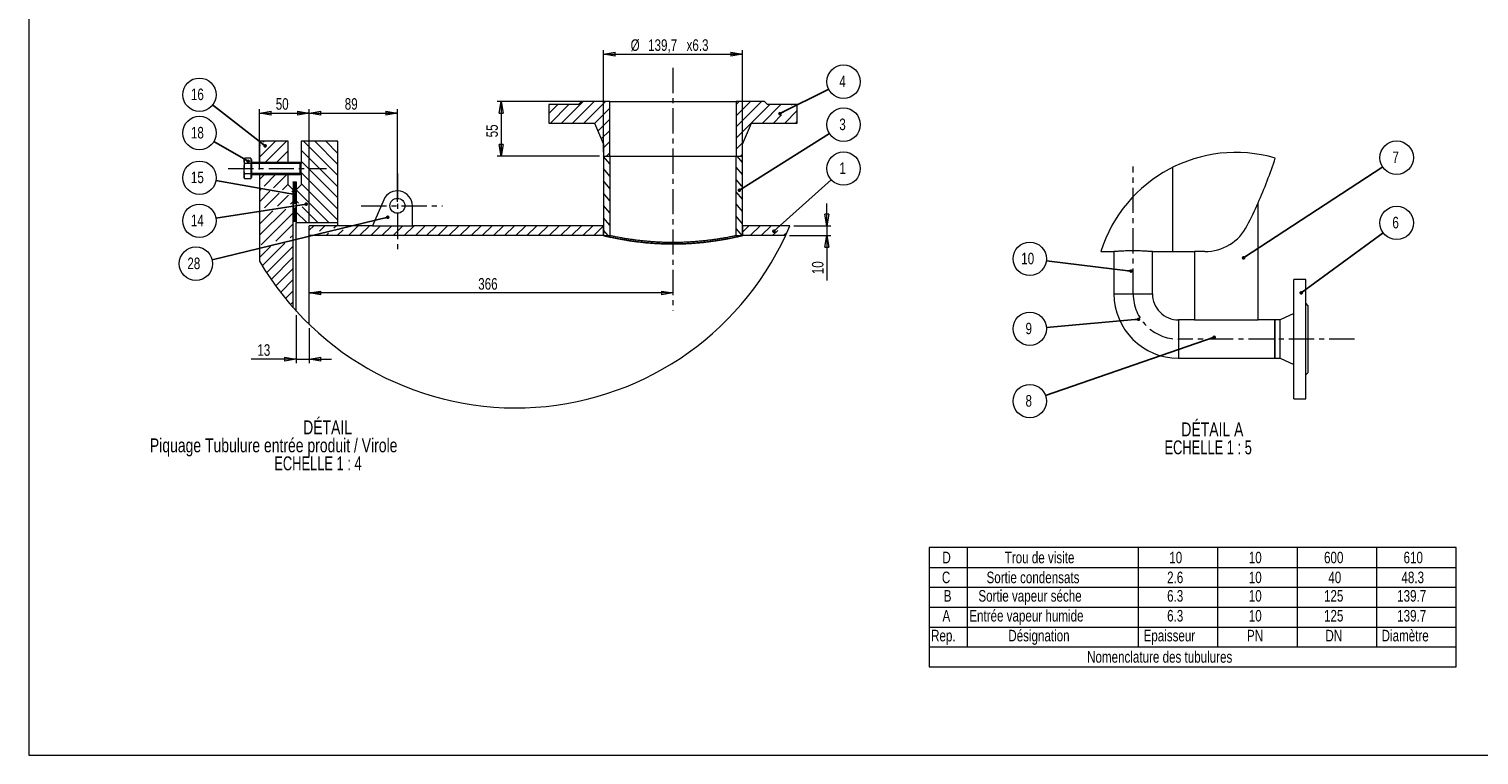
# Model space of a CAD drawing. Header units: millimetres. Extents: x 11 to 585, y 11 to 411.
# Tile 1 of 5: x 11 to 375, y 11 to 194. Entities that reach past the tile are written whole.
import ezdxf

# ---------------------------------------------------------------- set-up
doc = ezdxf.new("R2010")
doc.units = ezdxf.units.MM
doc.linetypes.add('CENTER', pattern=[10.16, 6.35, -1.27, 1.27, -1.27])
doc.styles.add('SLDTEXTSTYLE0', font='TXT', dxfattribs={"width": 0.75})
doc.styles.add('SLDTEXTSTYLE9', font='TXT', dxfattribs={"width": 0.692308})
doc.dimstyles.new('SLDDIMSTYLE2', dxfattribs={"dimtxt": 0, "dimasz": 0.895513, "dimexe": 0, "dimexo": 0.0625, "dimgap": 0, "dimtad": 0, "dimtih": 1, "dimtoh": 1, "dimdec": 0, "dimrnd": 1e-09, "dimzin": 0, "dimdsep": 46, "dimtxsty": 'Standard', "dimblk1": 'DOT', "dimblk2": 'DOT', "dimsah": 1, "dimcen": 0.09, "dimadec": 0, "dimazin": 0, "dimtfac": 0.895513, "dimtdec": 0, "dimtofl": 0, "dimtmove": 0, "dimatfit": 3, "dimldrblk": 'DOT', "dimfxl": 0, "dimtolj": 1, "dimtzin": 0, "dimarcsym": 0})
doc.dimstyles.new('SLDDIMSTYLE4', dxfattribs={"dimtxt": 2.910417, "dimasz": 2.910417, "dimexe": 0, "dimexo": 0.0625, "dimgap": 0.727604, "dimtad": 1, "dimtoh": 1, "dimlfac": 4, "dimrnd": 1e-09, "dimzin": 12, "dimdsep": 46, "dimtxsty": 'SLDTEXTSTYLE0', "dimblk1": 'CLOSED', "dimblk2": 'CLOSED', "dimsah": 1, "dimcen": 0.09, "dimadec": 0, "dimazin": 0, "dimtfac": 1, "dimtofl": 0, "dimtmove": 0, "dimatfit": 3, "dimldrblk": 'CLOSED', "dimfxl": 0, "dimtolj": 1, "dimtzin": 12, "dimarcsym": 0})
doc.dimstyles.new('SLDDIMSTYLE5', dxfattribs={"dimtxt": 2.910417, "dimasz": 2.910417, "dimexe": 0, "dimexo": 0.0625, "dimgap": 0.727604, "dimtad": 1, "dimtoh": 1, "dimlfac": 4, "dimrnd": 1e-09, "dimzin": 12, "dimdsep": 46, "dimtxsty": 'SLDTEXTSTYLE0', "dimblk1": 'CLOSED', "dimblk2": 'CLOSED', "dimsah": 1, "dimcen": 0.09, "dimadec": 0, "dimazin": 0, "dimtfac": 1, "dimtofl": 0, "dimtmove": 0, "dimatfit": 3, "dimldrblk": 'CLOSED', "dimfxl": 0, "dimtolj": 1, "dimtzin": 12, "dimarcsym": 0})
doc.dimstyles.new('SLDDIMSTYLE6', dxfattribs={"dimtxt": 2.910417, "dimasz": 2.910417, "dimexe": 0, "dimexo": 0.0625, "dimgap": 0.727604, "dimtad": 1, "dimtoh": 1, "dimdec": 1, "dimlfac": 4, "dimrnd": 1e-09, "dimzin": 12, "dimdsep": 46, "dimtxsty": 'SLDTEXTSTYLE0', "dimblk1": 'CLOSED', "dimblk2": 'CLOSED', "dimsah": 1, "dimcen": 0.09, "dimadec": 0, "dimazin": 0, "dimtfac": 1, "dimtdec": 1, "dimtofl": 0, "dimtmove": 0, "dimatfit": 3, "dimldrblk": 'CLOSED', "dimfxl": 0, "dimtolj": 1, "dimtzin": 12, "dimarcsym": 0})
doc.dimstyles.new('SLDDIMSTYLE7', dxfattribs={"dimtxt": 2.910417, "dimasz": 2.910417, "dimexe": 0, "dimexo": 0.0625, "dimgap": 0.727604, "dimtad": 1, "dimtoh": 1, "dimdec": 0, "dimlfac": 4, "dimrnd": 1e-09, "dimzin": 12, "dimdsep": 46, "dimtxsty": 'SLDTEXTSTYLE0', "dimblk1": 'CLOSED', "dimblk2": 'CLOSED', "dimsah": 1, "dimcen": 0.09, "dimadec": 0, "dimazin": 0, "dimtfac": 1, "dimtdec": 0, "dimtofl": 0, "dimtmove": 0, "dimatfit": 3, "dimldrblk": 'CLOSED', "dimfxl": 0, "dimtolj": 1, "dimtzin": 12, "dimarcsym": 0})

# ---------------------------------------------------------------- blocks, each defined once
blk = doc.blocks.new('SW_TABLEANNOTATION_1')
at = {"color": 0, "linetype": 'Continuous', "lineweight": 0}
for p, q in [((0, 0), (0, -30)), ((132.54, 0), (0, 0)), ((9.6, 0), (9.6, -25)), ((52.54, 0), (52.54, -25)), ((72.54, 0), (72.54, -25)), ((92.54, 0), (92.54, -25)), ((112.54, 0), (112.54, -25)), ((132.54, -30), (132.54, 0)), ((0, -5), (132.54, -5)), ((0, -10), (132.54, -10)), ((0, -15), (132.54, -15)), ((0, -20), (132.54, -20)), ((0, -25), (132.54, -25)), ((0, -30), (132.54, -30))]:
    blk.add_line(p, q, dxfattribs=at)
at = {"color": 0, "linetype": 'Continuous', "lineweight": 0, "attachment_point": 1, "style": 'SLDTEXTSTYLE0'}
for s, insert, char_height in [('D', (3.35, -1.05), 2.91), ('Trou de visite', (19.02, -1.05), 2.9104), ('10', (60.39, -1.05), 2.91), ('10', (80.39, -1.05), 2.91), ('600', (99.31, -1.05), 2.91), ('610', (119.31, -1.05), 2.91), ('C', (3.22, -6.05), 2.91), ('Sortie condensats', (14.44, -6.05), 2.9104), ('2.6', (59.85, -6.05), 2.91), ('10', (80.39, -6.05), 2.91), ('40', (100.39, -6.05), 2.91), ('48.3', (118.78, -6.05), 2.91), ('B', (3.69, -10.69), 2.91), ('Sortie vapeur séche', (12.4, -10.69), 2.9104), ('6.3', (59.85, -10.69), 2.91), ('10', (80.39, -10.69), 2.91), ('125', (99.31, -10.69), 2.91), ('139.7', (117.7, -10.69), 2.91), ('A', (3.36, -15.69), 2.91), ('Entrée vapeur humide', (10.1, -15.69), 2.9104), ('6.3', (59.85, -15.69), 2.91), ('10', (80.39, -15.69), 2.91), ('125', (99.31, -15.69), 2.91), ('139.7', (117.7, -15.69), 2.91), ('Rep.', (0.5, -20.69), 2.91), ('Désignation', (19.91, -20.69), 2.9104), ('Epaisseur', (53.93, -20.69), 2.91), ('PN', (79.95, -20.69), 2.91), ('DN', (99.66, -20.69), 2.91), ('Diamètre', (113.8, -20.69), 2.91), ('Nomenclature des tubulures', (39.73, -26.05), 2.9104)]:
    blk.add_mtext(s, dxfattribs=dict(at, insert=insert, char_height=char_height))
blk = doc.blocks.new('SW_NOTE_31')
at = {"color": 0, "linetype": 'Continuous', "lineweight": 0, "char_height": 3.5, "attachment_point": 1}
for s, insert, style in [('DÉTAIL A ', (0, 4.51), 'SLDTEXTSTYLE0'), ('ECHELLE 1 : 5', (-4.24, -0.01), 'SLDTEXTSTYLE9')]:
    blk.add_mtext(s, dxfattribs=dict(at, insert=insert, style=style))
blk = doc.blocks.new('SW_NOTE_32')
at = {"color": 0, "linetype": 'Continuous', "lineweight": 0}
blk.add_circle((3.51, 2.3), 4.2, dxfattribs=at)
at = {"color": 0, "linetype": 'Continuous', "lineweight": 0, "insert": (2.44, 3.84), "char_height": 2.91, "attachment_point": 1, "style": 'SLDTEXTSTYLE0'}
blk.add_mtext('7', dxfattribs=at)
blk = doc.blocks.new('_DOT')
at = {"color": 0, "linetype": 'ByBlock', "lineweight": -2}
blk.add_line((-0.5, 0), (-1, 0), dxfattribs=at)
at = {"color": 0, "linetype": 'ByBlock', "const_width": 0.5}
blk.add_lwpolyline([(-0.25, 0, 1), (0.25, 0, 1)], format="xyb", close=True, dxfattribs=at)
blk = doc.blocks.new('SW_NOTE_33')
at = {"color": 0, "linetype": 'Continuous', "lineweight": 0}
blk.add_circle((3.39, 2.48), 4.2, dxfattribs=at)
at = {"color": 0, "linetype": 'Continuous', "lineweight": 0, "insert": (2.31, 4.02), "char_height": 2.91, "attachment_point": 1, "style": 'SLDTEXTSTYLE0'}
blk.add_mtext('6', dxfattribs=at)
blk = doc.blocks.new('SW_NOTE_34')
at = {"color": 0, "linetype": 'Continuous', "lineweight": 0}
blk.add_circle((-4.17, 0.51), 4.2, dxfattribs=at)
at = {"color": 0, "linetype": 'Continuous', "lineweight": 0, "insert": (-6.32, 2.04), "char_height": 2.91, "attachment_point": 1, "style": 'SLDTEXTSTYLE0'}
blk.add_mtext('10', dxfattribs=at)
blk = doc.blocks.new('SW_NOTE_35')
at = {"color": 0, "linetype": 'Continuous', "lineweight": 0}
blk.add_circle((-4.18, -0.36), 4.2, dxfattribs=at)
at = {"color": 0, "linetype": 'Continuous', "lineweight": 0, "insert": (-5.26, 1.17), "char_height": 2.91, "attachment_point": 1, "style": 'SLDTEXTSTYLE0'}
blk.add_mtext('9', dxfattribs=at)
blk = doc.blocks.new('SW_NOTE_36')
at = {"color": 0, "linetype": 'Continuous', "lineweight": 0}
blk.add_circle((-3.97, -1.37), 4.2, dxfattribs=at)
at = {"color": 0, "linetype": 'Continuous', "lineweight": 0, "insert": (-5.04, 0.16), "char_height": 2.91, "attachment_point": 1, "style": 'SLDTEXTSTYLE0'}
blk.add_mtext('8', dxfattribs=at)
blk = doc.blocks.new('SW_HATCH_0')
at = {"color": 0, "linetype": 'Continuous', "lineweight": 0}
for p, q in [((-45.58, 27.38), (-40.08, 32.88)), ((-42.78, 27.38), (-37.28, 32.88)), ((-39.97, 27.38), (-34.47, 32.88)), ((-1.58, 32.1), (-0.79, 32.88)), ((-1.58, 29.29), (2.01, 32.88)), ((-1.58, 26.49), (4.82, 32.88)), ((-48.71, 29.86), (-46.44, 32.13)), ((-48.39, 27.38), (-43.64, 32.13)), ((-37.2, 27.35), (-33.35, 31.2)), ((-1.58, 23.68), (6.88, 32.13)), ((4.93, 27.38), (9.68, 32.13)), ((7.74, 27.38), (9.83, 29.48)), ((10.55, 27.38), (13.79, 30.63)), ((12.33, 31.97), (12.49, 32.13)), ((-36.35, 25.39), (-33.35, 28.39)), ((-35.49, 23.44), (-33.35, 25.58)), ((13.35, 27.38), (13.79, 27.82)), ((-121.46, 18.85), (-117.43, 22.88)), ((-121.46, 21.66), (-121.16, 21.96)), ((-120.45, 22.67), (-120.24, 22.88)), ((-120, 17.51), (-114.63, 22.88)), ((-101.71, 14.22), (-110.38, 22.88)), ((-101.71, 17.02), (-107.57, 22.88)), ((-101.71, 19.83), (-104.77, 22.88)), ((-101.71, 22.64), (-101.96, 22.88)), ((-34.92, 21.2), (-33.35, 22.78)), ((-1.58, 20.88), (0.25, 22.7)), ((-117.2, 17.51), (-114.21, 20.49)), ((-101.71, 11.41), (-110.96, 20.66)), ((-33.35, 17.19), (-34.92, 19.06)), ((-34.19, 19.13), (-33.35, 19.97)), ((0, 17.57), (-1.31, 19.13)), ((-0.51, 19.13), (0, 19.64)), ((-114.39, 17.51), (-114.21, 17.69)), ((-101.71, 8.61), (-110.96, 17.86)), ((-101.71, 5.8), (-110.96, 15.05)), ((-33.35, 14.1), (-34.92, 15.98)), ((0, 14.49), (-1.58, 16.36)), ((-121.46, 13.24), (-120.2, 14.51)), ((-120.29, 11.6), (-117.39, 14.51)), ((-117.96, 11.13), (-114.58, 14.51)), ((-115.63, 10.66), (-114.21, 12.07)), ((-112.96, 12.62), (-112.95, 12.63)), ((-112.96, 12.27), (-112.6, 12.63)), ((-112.96, 11.92), (-112.25, 12.63)), ((-112.21, 11.74), (-112.96, 12.49)), ((-112.96, 11.57), (-112.21, 12.32)), ((-112.21, 11.39), (-112.96, 12.14)), ((-112.96, 11.22), (-112.21, 11.97)), ((-112.21, 11.04), (-112.96, 11.79)), ((-112.96, 10.87), (-112.21, 11.62)), ((-112.21, 10.69), (-112.96, 11.44)), ((-112.96, 10.52), (-112.21, 11.27)), ((-112.21, 10.34), (-112.96, 11.09)), ((-112.21, 12.09), (-112.76, 12.63)), ((-112.21, 12.44), (-112.41, 12.63)), ((-101.71, 2.99), (-110.96, 12.24)), ((-33.35, 11.01), (-34.92, 12.89)), ((-0.14, 11.57), (-1.58, 13.28)), ((-121.46, 10.44), (-121.14, 10.76)), ((-121.46, 7.63), (-118.81, 10.28)), ((-120.19, 6.09), (-116.48, 9.81)), ((-116.93, 6.55), (-114.14, 9.34)), ((-113.67, 7.01), (-112.96, 7.71)), ((-113.29, 10.18), (-112.96, 10.52)), ((-112.96, 10.17), (-112.21, 10.92)), ((-112.21, 9.98), (-112.96, 10.73)), ((-112.63, 10.05), (-112.96, 10.38)), ((-112.96, 8.41), (-112.21, 9.16)), ((-112.96, 8.76), (-112.68, 9.04)), ((-112.21, 8.23), (-112.96, 8.98)), ((-112.96, 8.06), (-112.21, 8.81)), ((-112.21, 7.88), (-112.96, 8.63)), ((-112.96, 7.71), (-112.21, 8.46)), ((-112.21, 7.53), (-112.96, 8.28)), ((-112.96, 7.36), (-112.21, 8.11)), ((-112.24, 7.21), (-112.96, 7.93)), ((-112.55, 7.16), (-112.96, 7.58)), ((-112.85, 7.12), (-112.21, 7.76)), ((-112.71, 10.07), (-112.21, 10.56)), ((-112.21, 8.58), (-112.67, 9.04)), ((-112.62, 9.1), (-112.21, 9.51)), ((-112.21, 8.93), (-112.58, 9.3)), ((-112.53, 9.54), (-112.21, 9.86)), ((-112.21, 9.28), (-112.52, 9.59)), ((-112.21, 9.63), (-112.46, 9.88)), ((-112.44, 9.99), (-112.21, 10.21)), ((-112.44, 7.18), (-112.21, 7.41)), ((-111.62, 7.29), (-112.21, 7.88)), ((-103.97, 2.45), (-112.19, 10.66)), ((-33.35, 7.92), (-34.92, 9.8)), ((0, 8.31), (-1.58, 10.19)), ((-121.46, -0.79), (-114.84, 5.83)), ((-121.46, 2.02), (-118.1, 5.38)), ((-121.46, 4.82), (-121.37, 4.92)), ((-121.02, -3.16), (-112.96, 4.9)), ((-112.86, 7.12), (-112.96, 7.23)), ((-112.96, 5.6), (-112.39, 6.17)), ((-112.96, 5.96), (-112.8, 6.12)), ((-112.96, 5.25), (-112.21, 6)), ((-112.21, 5.07), (-112.96, 5.82)), ((-112.96, 4.9), (-112.21, 5.65)), ((-112.21, 4.72), (-112.96, 5.47)), ((-112.96, 4.55), (-112.21, 5.3)), ((-112.21, 4.37), (-112.96, 5.12)), ((-112.96, 4.2), (-112.21, 4.95)), ((-112.21, 4.02), (-112.96, 4.77)), ((-112.96, 3.85), (-112.21, 4.6)), ((-112.21, 3.67), (-112.96, 4.42)), ((-112.96, 3.5), (-112.21, 4.25)), ((-112.21, 3.32), (-112.96, 4.07)), ((-112.96, 3.15), (-112.21, 3.9)), ((-112.21, 2.97), (-112.96, 3.72)), ((-112.21, 5.42), (-112.89, 6.1)), ((-112.21, 5.78), (-112.58, 6.15)), ((-112.21, 6.13), (-112.28, 6.19)), ((-109.58, 2.45), (-112.21, 5.07)), ((-106.78, 2.45), (-110.74, 6.41)), ((-33.35, 4.84), (-34.92, 6.71)), ((0, 5.22), (-1.58, 7.1)), ((0, 2.14), (-1.58, 4.01)), ((-117.36, -2.3), (-112.96, 2.1)), ((-112.96, 2.8), (-112.21, 3.55)), ((-112.35, 2.76), (-112.96, 3.37)), ((-112.7, 2.76), (-112.96, 3.02)), ((-112.65, 2.76), (-112.21, 3.2)), ((-112.3, 2.76), (-112.21, 2.85)), ((-108.96, 0.48), (-107.81, 1.63)), ((-106.38, 0.26), (-105.01, 1.63)), ((-102.72, 1.11), (-102.2, 1.63)), ((-101.89, -0.87), (-100.4, 0.63)), ((-99.09, -0.87), (-96.74, 1.48)), ((-96.28, -0.87), (-93.78, 1.63)), ((-93.48, -0.87), (-90.98, 1.63)), ((-90.67, -0.87), (-88.17, 1.63)), ((-87.86, -0.87), (-85.36, 1.63)), ((-85.06, -0.87), (-82.56, 1.63)), ((-82.25, -0.87), (-79.75, 1.63)), ((-79.44, -0.87), (-76.94, 1.63)), ((-76.64, -0.87), (-74.14, 1.63)), ((-73.83, -0.87), (-71.33, 1.63)), ((-71.03, -0.87), (-68.53, 1.63)), ((-68.22, -0.87), (-65.72, 1.63)), ((-65.41, -0.87), (-62.91, 1.63)), ((-62.61, -0.87), (-60.11, 1.63)), ((-59.8, -0.87), (-57.3, 1.63)), ((-56.99, -0.87), (-54.49, 1.63)), ((-54.19, -0.87), (-51.69, 1.63)), ((-51.38, -0.87), (-48.88, 1.63)), ((-48.57, -0.87), (-46.07, 1.63)), ((-45.77, -0.87), (-43.27, 1.63)), ((-42.96, -0.87), (-40.46, 1.63)), ((-40.16, -0.87), (-37.66, 1.63)), ((-37.35, -0.87), (-34.92, 1.56)), ((-33.35, 1.75), (-34.92, 3.63)), ((-33.74, -0.87), (-34.92, 0.54)), ((-0.07, -0.87), (-1.58, 0.93)), ((0, 0), (1.63, 1.63)), ((1.94, -0.87), (4.44, 1.63)), ((4.75, -0.87), (7.25, 1.63)), ((7.55, -0.87), (8.86, 0.44)), ((10.36, -0.87), (11.25, 0.02)), ((-121.46, -6.4), (-118.7, -3.64)), ((-120.74, -8.49), (-115.04, -2.79)), ((-119.65, -10.21), (-112.96, -3.52)), ((-113.7, -1.45), (-112.96, -0.71)), ((-104.7, -0.87), (-104.06, -0.23)), ((-118.53, -11.89), (-112.96, -6.32)), ((-117.36, -13.53), (-112.96, -9.13)), ((-116.16, -15.13), (-112.96, -11.93)), ((-114.92, -16.7), (-112.96, -14.74)), ((-113.64, -18.22), (-112.96, -17.55))]:
    blk.add_line(p, q, dxfattribs=at)
blk = doc.blocks.new('_CLOSED')
at = {"color": 0, "linetype": 'ByBlock', "lineweight": -2}
for p, q in [((-1, 0.166667), (0, 0)), ((-1, 0.166667), (-1, -0.166667)), ((0, 0), (-1, -0.166667)), ((0, 0), (-1, 0))]:
    blk.add_line(p, q, dxfattribs=at)
blk = doc.blocks.new('*D59')
at = {"color": 7, "linetype": 'Continuous', "lineweight": 0}
blk.add_line((172.5, 127.34), (81, 127.34), dxfattribs=at)
at = {"color": 7, "linetype": 'Continuous', "lineweight": 0, "xscale": 2.910416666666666, "yscale": 2.910416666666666, "rotation": 180.0000000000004}
blk.add_blockref('_CLOSED', (81, 127.34, 0.02), dxfattribs=at)
at = {"color": 7, "linetype": 'Continuous', "lineweight": 0, "xscale": 2.910416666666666, "yscale": 2.910416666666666}
blk.add_blockref('_CLOSED', (172.5, 127.34, 0.02), dxfattribs=at)
at = {"color": 7, "linetype": 'Continuous', "lineweight": 0, "insert": (123.52, 131.09), "char_height": 2.91, "attachment_point": 1, "style": 'SLDTEXTSTYLE0'}
blk.add_mtext('366', dxfattribs=at)
blk = doc.blocks.new('*D60')
at = {"color": 7, "linetype": 'Continuous', "lineweight": 0}
for p, q in [((211.19, 144.27), (211.19, 149.86)), ((202.91, 144.27), (212.19, 144.27)), ((211.19, 144.27), (211.19, 141.77)), ((201.8, 141.77), (212.19, 141.77)), ((211.19, 141.77), (211.19, 130.49))]:
    blk.add_line(p, q, dxfattribs=at)
at = {"color": 7, "linetype": 'Continuous', "lineweight": 0, "xscale": 2.910416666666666, "yscale": 2.910416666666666}
for p, rotation in [((211.19, 144.27, 13.09), 270.0000000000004), ((211.19, 141.77, 13.09), 90.0000000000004)]:
    blk.add_blockref('_CLOSED', p, dxfattribs=dict(at, rotation=rotation))
at = {"color": 7, "linetype": 'Continuous', "lineweight": 0, "insert": (207.44, 132.07), "char_height": 2.91, "attachment_point": 1, "rotation": 90, "style": 'SLDTEXTSTYLE0'}
blk.add_mtext('10', dxfattribs=at)
blk = doc.blocks.new('*D61')
at = {"color": 7, "linetype": 'Continuous', "lineweight": 0}
for p, q in [((77.75, 121.8), (77.75, 109.69)), ((81, 118.46), (81, 109.69)), ((77.75, 110.69), (66.4, 110.69)), ((77.75, 110.69), (81, 110.69)), ((81, 110.69), (86.6, 110.69))]:
    blk.add_line(p, q, dxfattribs=at)
at = {"color": 7, "linetype": 'Continuous', "lineweight": 0, "xscale": 2.910416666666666, "yscale": 2.910416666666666}
blk.add_blockref('_CLOSED', (77.75, 110.69, 13.09), dxfattribs=at)
at = {"color": 7, "linetype": 'Continuous', "lineweight": 0, "xscale": 2.910416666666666, "yscale": 2.910416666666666, "rotation": 180.0000000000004}
blk.add_blockref('_CLOSED', (81, 110.69, 13.09), dxfattribs=at)
at = {"color": 7, "linetype": 'Continuous', "lineweight": 0, "insert": (67.98, 114.45), "char_height": 2.91, "attachment_point": 1, "style": 'SLDTEXTSTYLE0'}
blk.add_mtext('13', dxfattribs=at)
blk = doc.blocks.new('*D62')
at = {"color": 7, "linetype": 'Continuous', "lineweight": 0}
for p, q in [((155.04, 162.77), (155.04, 188.4)), ((155.04, 187.4), (189.96, 187.4)), ((189.96, 162.77), (189.96, 188.4))]:
    blk.add_line(p, q, dxfattribs=at)
at = {"color": 7, "linetype": 'Continuous', "lineweight": 0, "xscale": 2.910416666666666, "yscale": 2.910416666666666, "rotation": 180.0000000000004}
blk.add_blockref('_CLOSED', (155.04, 187.4, 13.09), dxfattribs=at)
at = {"color": 7, "linetype": 'Continuous', "lineweight": 0, "xscale": 2.910416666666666, "yscale": 2.910416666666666}
blk.add_blockref('_CLOSED', (189.96, 187.4, 13.09), dxfattribs=at)
at = {"color": 7, "linetype": 'Continuous', "lineweight": 0, "char_height": 2.91, "attachment_point": 1, "style": 'SLDTEXTSTYLE0'}
for s, insert in [('%%c', (161.85, 191.15)), ('139,7', (166.24, 191.15)), ('x6.3', (175.91, 191.15))]:
    blk.add_mtext(s, dxfattribs=dict(at, insert=insert))
blk = doc.blocks.new('*D63')
at = {"color": 7, "linetype": 'Continuous', "lineweight": 0}
for p, q in [((81, 145.27), (81, 173.59)), ((81, 172.59), (103.2, 172.59)), ((103.2, 150.27), (103.2, 173.59))]:
    blk.add_line(p, q, dxfattribs=at)
at = {"color": 7, "linetype": 'Continuous', "lineweight": 0, "xscale": 2.910416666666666, "yscale": 2.910416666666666, "rotation": 180.0000000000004}
blk.add_blockref('_CLOSED', (81, 172.59, 13.09), dxfattribs=at)
at = {"color": 7, "linetype": 'Continuous', "lineweight": 0, "xscale": 2.910416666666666, "yscale": 2.910416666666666}
blk.add_blockref('_CLOSED', (103.2, 172.59, 13.09), dxfattribs=at)
at = {"color": 7, "linetype": 'Continuous', "lineweight": 0, "insert": (89.95, 176.35), "char_height": 2.91, "attachment_point": 1, "style": 'SLDTEXTSTYLE0'}
blk.add_mtext('89', dxfattribs=at)
blk = doc.blocks.new('*D64')
at = {"color": 7, "linetype": 'Continuous', "lineweight": 0}
for p, q in [((155.61, 175.52), (128.29, 175.52)), ((129.29, 175.52), (129.29, 161.77)), ((154.04, 161.77), (128.29, 161.77))]:
    blk.add_line(p, q, dxfattribs=at)
at = {"color": 7, "linetype": 'Continuous', "lineweight": 0, "xscale": 2.910416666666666, "yscale": 2.910416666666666}
for p, rotation in [((129.29, 175.52, 13.09), 90.0000000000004), ((129.29, 161.77, 13.09), 270.0000000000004)]:
    blk.add_blockref('_CLOSED', p, dxfattribs=dict(at, rotation=rotation))
at = {"color": 7, "linetype": 'Continuous', "lineweight": 0, "insert": (125.54, 166.49), "char_height": 2.91, "attachment_point": 1, "rotation": 90, "style": 'SLDTEXTSTYLE0'}
blk.add_mtext('55', dxfattribs=at)
blk = doc.blocks.new('*D65')
at = {"color": 7, "linetype": 'Continuous', "lineweight": 0}
for p, q in [((68.5, 158.44), (68.5, 173.59)), ((68.5, 172.59), (81, 172.59)), ((81, 145.27), (81, 173.59))]:
    blk.add_line(p, q, dxfattribs=at)
at = {"color": 7, "linetype": 'Continuous', "lineweight": 0, "xscale": 2.910416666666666, "yscale": 2.910416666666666}
for p, rotation in [((68.5, 172.59, 13.09), 180.0000000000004), ((81, 172.59, 13.09), 360.0000000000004)]:
    blk.add_blockref('_CLOSED', p, dxfattribs=dict(at, rotation=rotation))
at = {"color": 7, "linetype": 'Continuous', "lineweight": 0, "insert": (72.6, 176.35), "char_height": 2.91, "attachment_point": 1, "style": 'SLDTEXTSTYLE0'}
blk.add_mtext('50', dxfattribs=at)
blk = doc.blocks.new('SW_NOTE_37')
at = {"color": 0, "linetype": 'Continuous', "lineweight": 0, "char_height": 3.5, "attachment_point": 1}
for s, insert, style in [('DÉTAIL', (0, 4.51), 'SLDTEXTSTYLE0'), ('Piquage Tubulure entrée produit / Virole ', (-38.54, -0.01), 'SLDTEXTSTYLE0'), ('ECHELLE 1 : 4', (-7.26, -4.54), 'SLDTEXTSTYLE9')]:
    blk.add_mtext(s, dxfattribs=dict(at, insert=insert, style=style))
blk = doc.blocks.new('SW_NOTE_38')
at = {"color": 0, "linetype": 'Continuous', "lineweight": 0}
blk.add_circle((3.75, 1.88), 4.2, dxfattribs=at)
at = {"color": 0, "linetype": 'Continuous', "lineweight": 0, "insert": (2.68, 3.42), "char_height": 2.91, "attachment_point": 1, "style": 'SLDTEXTSTYLE0'}
blk.add_mtext('4', dxfattribs=at)
blk = doc.blocks.new('SW_NOTE_39')
at = {"color": 0, "linetype": 'Continuous', "lineweight": 0}
blk.add_circle((3.55, 2.24), 4.2, dxfattribs=at)
at = {"color": 0, "linetype": 'Continuous', "lineweight": 0, "insert": (2.48, 3.77), "char_height": 2.91, "attachment_point": 1, "style": 'SLDTEXTSTYLE0'}
blk.add_mtext('3', dxfattribs=at)
blk = doc.blocks.new('SW_NOTE_40')
at = {"color": 0, "linetype": 'Continuous', "lineweight": 0}
blk.add_circle((3.12, 2.81), 4.2, dxfattribs=at)
at = {"color": 0, "linetype": 'Continuous', "lineweight": 0, "insert": (2.05, 4.34), "char_height": 2.91, "attachment_point": 1, "style": 'SLDTEXTSTYLE0'}
blk.add_mtext('1', dxfattribs=at)
blk = doc.blocks.new('SW_NOTE_41')
at = {"color": 0, "linetype": 'Continuous', "lineweight": 0}
blk.add_circle((-3.31, 2.58), 4.2, dxfattribs=at)
at = {"color": 0, "linetype": 'Continuous', "lineweight": 0, "insert": (-5.46, 4.12), "char_height": 2.91, "attachment_point": 1, "style": 'SLDTEXTSTYLE0'}
blk.add_mtext('16', dxfattribs=at)
blk = doc.blocks.new('SW_NOTE_42')
at = {"color": 0, "linetype": 'Continuous', "lineweight": 0}
blk.add_circle((-3.63, 2.11), 4.2, dxfattribs=at)
at = {"color": 0, "linetype": 'Continuous', "lineweight": 0, "insert": (-5.78, 3.64), "char_height": 2.91, "attachment_point": 1, "style": 'SLDTEXTSTYLE0'}
blk.add_mtext('18', dxfattribs=at)
blk = doc.blocks.new('SW_NOTE_43')
at = {"color": 0, "linetype": 'Continuous', "lineweight": 0}
blk.add_circle((-4.13, 0.72), 4.2, dxfattribs=at)
at = {"color": 0, "linetype": 'Continuous', "lineweight": 0, "insert": (-6.29, 2.26), "char_height": 2.91, "attachment_point": 1, "style": 'SLDTEXTSTYLE0'}
blk.add_mtext('15', dxfattribs=at)
blk = doc.blocks.new('SW_NOTE_44')
at = {"color": 0, "linetype": 'Continuous', "lineweight": 0}
blk.add_circle((-4.15, -0.65), 4.2, dxfattribs=at)
at = {"color": 0, "linetype": 'Continuous', "lineweight": 0, "insert": (-6.3, 0.89), "char_height": 2.91, "attachment_point": 1, "style": 'SLDTEXTSTYLE0'}
blk.add_mtext('14', dxfattribs=at)
blk = doc.blocks.new('SW_NOTE_45')
at = {"color": 0, "linetype": 'Continuous', "lineweight": 0}
blk.add_circle((-4.08, -0.99), 4.2, dxfattribs=at)
at = {"color": 0, "linetype": 'Continuous', "lineweight": 0, "insert": (-6.23, 0.55), "char_height": 2.91, "attachment_point": 1, "style": 'SLDTEXTSTYLE0'}
blk.add_mtext('28', dxfattribs=at)

msp = doc.modelspace()

# ---------------------------------------------------------------- linework, layer by layer
at = {"color": 7, "linetype": 'Continuous', "lineweight": 15}
for p, q in [((10.552, 411.1306), (10.552, 11.1306)), ((149.4987, 175.5172), (148.7487, 174.7672)), ((156.6112, 175.5172), (149.4987, 175.5172)), ((156.6112, 161.7672), (156.6112, 175.5172)), ((156.6112, 175.5172), (188.3862, 175.5172)), ((188.3862, 175.5172), (188.3862, 161.7672)), ((195.4987, 175.5172), (188.3862, 175.5172)), ((196.2487, 174.7672), (195.4987, 175.5172)), ((141.2487, 174.7672), (141.2487, 170.0172)), ((148.7487, 174.7672), (141.2487, 174.7672)), ((203.7487, 174.7672), (196.2487, 174.7672)), ((203.7487, 170.0172), (203.7487, 174.7672)), ((141.2487, 170.0172), (152.7487, 170.0172)), ((152.7487, 170.0172), (155.0362, 164.7672)), ((189.9612, 164.7672), (192.2487, 170.0172)), ((192.2487, 170.0172), (203.7487, 170.0172)), ((75.7487, 165.5172), (68.4987, 165.5172)), ((68.4987, 165.5172), (68.4987, 160.1422)), ((75.7487, 160.1422), (75.7487, 165.5172)), ((88.2487, 165.5172), (78.9987, 165.5172)), ((78.9987, 165.5172), (78.9987, 159.9012)), ((88.2487, 145.0797), (88.2487, 165.5172)), ((155.0362, 164.7672), (155.0362, 161.7672)), ((189.9612, 161.7672), (189.9612, 164.7672)), ((64.8246, 161.2403), (64.6237, 160.8922)), ((64.6237, 160.8922), (64.6237, 160.5908)), ((64.6237, 160.5908), (64.6237, 158.6422)), ((66.3487, 161.2403), (64.8246, 161.2403)), ((66.3487, 161.2403), (66.3487, 160.5908)), ((66.4987, 160.8922), (66.3487, 160.8922)), ((66.3487, 160.5908), (66.3487, 159.9413)), ((66.4987, 160.8922), (66.4987, 156.3922)), ((155.0362, 161.7672), (156.6112, 161.7672)), ((155.0362, 161.7672), (155.0362, 141.7672)), ((156.6112, 161.7672), (188.3862, 161.7672)), ((156.6112, 161.7672), (156.6112, 141.7672)), ((188.3862, 161.7672), (189.9612, 161.7672)), ((188.3862, 141.7672), (188.3862, 161.7672)), ((189.9612, 141.7672), (189.9612, 161.7672)), ((64.6237, 156.6937), (64.6237, 158.6422)), ((66.3487, 159.9413), (64.8246, 159.9413)), ((66.3487, 157.3432), (64.8246, 157.3432)), ((66.3487, 159.9413), (66.3487, 158.6422)), ((66.3487, 158.6422), (66.3487, 157.3432)), ((66.3487, 157.3432), (66.3487, 156.6937)), ((78.7577, 160.1422), (66.6487, 160.1422)), ((66.6487, 157.1422), (78.7577, 157.1422)), ((68.4987, 157.1422), (68.4987, 135.3519)), ((75.7487, 154.5172), (75.7487, 157.1422)), ((78.9987, 159.9012), (78.7577, 160.1422)), ((78.7577, 157.3432), (78.7577, 160.1422)), ((78.7577, 157.1422), (78.9987, 157.3832)), ((78.7577, 157.1422), (78.7577, 157.3432)), ((78.9987, 157.5519), (78.9987, 159.9012)), ((78.9987, 157.3832), (78.9987, 157.5519)), ((78.9987, 157.3832), (78.9987, 154.5172)), ((298.2153, 137.7427), (298.2153, 158.9738)), ((64.6237, 156.6937), (64.6237, 156.3922)), ((64.6237, 156.3922), (64.8246, 156.0441)), ((66.3487, 156.0441), (64.8246, 156.0441)), ((66.3487, 156.6937), (66.3487, 156.0441)), ((66.3487, 156.3922), (66.4987, 156.3922)), ((76.9987, 153.2672), (75.7487, 154.5172)), ((76.9987, 155.2672), (77.7487, 155.2672)), ((76.9987, 155.2672), (76.9987, 145.3922)), ((76.9987, 123.6369), (76.9987, 153.2672)), ((77.7487, 155.2672), (77.7487, 145.3922)), ((78.9987, 154.5172), (77.7487, 153.2672)), ((77.7487, 153.2672), (77.7487, 145.0797)), ((99.7597, 150.7566), (96.9512, 144.2672)), ((319.6153, 120.5727), (319.6153, 149.9771)), ((106.9512, 144.2672), (106.9512, 149.2672)), ((76.9987, 145.3922), (77.7487, 145.3922)), ((77.7487, 122.8024), (77.7487, 145.0797)), ((77.7487, 145.0797), (88.2487, 145.0797)), ((96.9512, 144.2672), (80.9987, 144.2672)), ((80.9987, 141.7672), (80.9987, 144.2672)), ((88.2487, 144.2672), (88.2487, 145.0797)), ((96.9512, 144.2672), (106.9512, 144.2672)), ((155.0362, 144.2672), (106.9512, 144.2672)), ((155.0362, 141.7672), (155.0362, 144.2672)), ((189.9612, 144.2672), (189.9612, 141.7672)), ((201.9063, 144.2672), (189.9612, 144.2672)), ((80.9987, 119.4565), (80.9987, 141.7672)), ((155.0362, 141.7672), (80.9987, 141.7672)), ((155.0362, 141.7672), (156.6112, 141.7672)), ((188.3862, 141.7672), (189.9612, 141.7672)), ((200.8032, 141.7672), (189.9612, 141.7672)), ((280.108, 137.7427), (283.3853, 137.7427)), ((283.3853, 137.7427), (283.3853, 127.1427)), ((293.0453, 127.1427), (293.0453, 137.7427)), ((293.0453, 137.7427), (298.2153, 137.7427)), ((298.2153, 137.7427), (303.6153, 137.7427)), ((306.2153, 137.7427), (303.6153, 137.7427)), ((303.6153, 137.7427), (303.6153, 120.5727)), ((331.6153, 130.7427), (328.6153, 130.7427)), ((328.6153, 115.7427), (328.6153, 130.7427)), ((331.6153, 115.7427), (331.6153, 130.7427)), ((283.3853, 127.1427), (293.0453, 127.1427)), ((332.2153, 124.1427), (331.6153, 124.7427)), ((332.2153, 115.7427), (332.2153, 124.1427)), ((303.6153, 120.5727), (299.6153, 120.5727)), ((299.6153, 120.5727), (299.6153, 110.9127)), ((303.6153, 120.5727), (319.6153, 120.5727)), ((323.8153, 120.5727), (319.6153, 120.5727)), ((325.2153, 120.5727), (323.8153, 120.5727)), ((323.8153, 120.5727), (323.8153, 110.9127)), ((323.8153, 115.7427), (323.8153, 120.5727)), ((328.6153, 122.1427), (325.2153, 120.5727)), ((325.2153, 115.7427), (325.2153, 120.5727)), ((323.8153, 110.9127), (323.8153, 115.7427)), ((325.2153, 110.9127), (325.2153, 115.7427)), ((328.6153, 100.7427), (328.6153, 115.7427)), ((331.6153, 100.7427), (331.6153, 115.7427)), ((332.2153, 107.3427), (332.2153, 115.7427)), ((299.6153, 110.9127), (323.8153, 110.9127)), ((323.8153, 110.9127), (325.2153, 110.9127)), ((325.2153, 110.9127), (328.6153, 109.3427)), ((331.6153, 106.7427), (332.2153, 107.3427)), ((328.6153, 100.7427), (331.6153, 100.7427)), ((10.552, 11.1306), (584.552, 11.1306))]:
    msp.add_line(p, q, dxfattribs=at)
at = {"color": 7, "linetype": 'CENTER', "lineweight": 0}
for p, q in [((172.4987, 183.972), (172.4987, 122.8977)), ((60.669, 158.6422), (85.3462, 158.6422)), ((103.2012, 157.3832), (103.2012, 138.3202)), ((288.2153, 127.1427), (288.2153, 159.1932)), ((94.075, 149.2672), (114.556, 149.2672)), ((343.8802, 115.7427), (299.6891, 115.7427))]:
    msp.add_line(p, q, dxfattribs=at)
at = {"color": 7, "linetype": 'Continuous', "lineweight": 0}
for p, q in [((78.9987, 159.9012), (66.4987, 159.9012)), ((78.9987, 157.3832), (66.4987, 157.3832))]:
    msp.add_line(p, q, dxfattribs=at)
at = {"color": 7, "linetype": 'Continuous', "lineweight": 15}
msp.add_circle((103.2012, 149.2672), 1.875, dxfattribs=at)
at = {"color": 7, "linetype": 'Continuous', "lineweight": 0}
for centre, radius, start, end in [((314.0372, 127.1427), 35.5464, 73.775647, 162.650365), ((132.9718, 173.1901), 74.7563, 210.407958, 337.238536)]:
    msp.add_arc(centre, radius, start, end, dxfattribs=at)
at = {"color": 7, "linetype": 'Continuous', "lineweight": 15}
for centre, radius, start, end in [((210.7353, 198.4247), 119.1723, 336.012684, 341.835633), ((66.6487, 160.2922), 0.15, 179.996899, 270.000255), ((66.6487, 156.9922), 0.15, 89.999745, 180.000255), ((103.2012, 149.2672), 3.75, 359.999851, 156.598274), ((209.9694, 198.7434), 120.0016, 333.018466, 336.02233), ((306.2153, 149.7427), 12, 269.999967, 333.018463), ((299.6154, 127.1427), 16.23, 180.000057, 269.999943), ((299.6153, 127.1427), 6.57, 179.999912, 270.000036)]:
    msp.add_arc(centre, radius, start, end, dxfattribs=at)
at = {"color": 7, "linetype": 'CENTER', "lineweight": 0}
msp.add_arc((299.6153, 127.1427), 11.4, 180, 270, dxfattribs=at)
at = {"color": 7, "linetype": 'Continuous', "lineweight": 15}
for points, knots in [([(64.6237, 160.5908), (64.6239, 160.6062), (64.6257, 160.7242), (64.6735, 160.9526), (64.773, 161.142), (64.8246, 161.2403)], [0, 0, 0, 0, 0.06730809, 0.51603204, 1, 1, 1, 1]), ([(64.8246, 159.9413), (64.7685, 160.045), (64.6586, 160.2484), (64.6352, 160.4782), (64.6237, 160.5908)], [0, 0, 0, 0, 0.51032616, 1, 1, 1, 1]), ([(64.6237, 158.6422), (64.6239, 158.673), (64.6257, 158.9062), (64.6696, 159.3458), (64.7727, 159.7416), (64.8246, 159.9413)], [0, 0, 0, 0, 0.07008618, 0.53078438, 1, 1, 1, 1]), ([(64.8246, 157.3432), (64.7685, 157.5542), (64.6551, 157.98), (64.6342, 158.4201), (64.6237, 158.6422)], [0, 0, 0, 0, 0.49545886, 1, 1, 1, 1]), ([(64.6237, 156.6937), (64.6258, 156.7423), (64.6359, 156.9714), (64.7415, 157.1794), (64.8246, 157.3432)], [0, 0, 0, 0, 0.21240377, 1, 1, 1, 1]), ([(64.8246, 156.0441), (64.8013, 156.0853), (64.6889, 156.2842), (64.6525, 156.5126), (64.6237, 156.6937)], [0, 0, 0, 0, 0.20719, 1, 1, 1, 1]), ([(189.9612, 141.7672), (189.9323, 141.7604), (189.8159, 141.7329), (189.5872, 141.6794), (189.2387, 141.5991), (188.7882, 141.4978), (188.2244, 141.3745), (187.5526, 141.2332), (186.7821, 141.0783), (185.9095, 140.9124), (184.9369, 140.7393), (183.8713, 140.5642), (182.7278, 140.3934), (181.5016, 140.2297), (180.1973, 140.0783), (178.8395, 139.9456), (177.4506, 139.8365), (176.0269, 139.7519), (174.5623, 139.6947), (173.0944, 139.6675), (171.6489, 139.6705), (170.2226, 139.7014), (168.7991, 139.7608), (167.4036, 139.8465), (166.0589, 139.9549), (164.762, 140.0827), (163.5068, 140.2286), (162.3039, 140.3885), (161.173, 140.5569), (160.1125, 140.7303), (159.1292, 140.9047), (158.2346, 141.0745), (157.4443, 141.2332), (156.758, 141.3778), (156.1787, 141.5044), (155.6696, 141.6194), (155.3022, 141.7044), (155.0905, 141.7544), (155.0362, 141.7672)], [0, 0, 0, 0, 0.0025267, 0.01017989, 0.01998676, 0.0329527, 0.04947609, 0.06908777, 0.0913701, 0.11635238, 0.14466461, 0.1754364, 0.20823973, 0.24303682, 0.28070139, 0.31996651, 0.35911944, 0.39924127, 0.44132088, 0.48383283, 0.52415629, 0.56432008, 0.60521616, 0.64538038, 0.68328313, 0.72000494, 0.75626922, 0.79080702, 0.82325585, 0.85355482, 0.88224342, 0.9082337, 0.93103476, 0.95083677, 0.96791513, 0.98148606, 0.99525262, 1, 1, 1, 1]), ([(155.0362, 141.7672), (155.052, 141.7635), (155.1148, 141.7486), (155.2582, 141.7149), (155.4982, 141.659), (155.8475, 141.579), (156.3076, 141.4759), (156.8874, 141.3501), (157.5771, 141.206), (158.3719, 141.0478), (159.2611, 140.8806), (160.2488, 140.7072), (161.3314, 140.5322), (162.4981, 140.3613), (163.7316, 140.2008), (165.0368, 140.0534), (166.4106, 139.9237), (168.115, 139.7958), (170.1495, 139.6959), (172.1815, 139.6621), (173.9225, 139.6796), (175.35, 139.722), (176.7705, 139.7927), (178.1605, 139.889), (179.497, 140.0072), (180.783, 140.1437), (182.0229, 140.2969), (183.2037, 140.4623), (184.3061, 140.6339), (185.332, 140.808), (186.277, 140.9809), (187.129, 141.147), (187.8732, 141.2999), (188.5099, 141.4364), (189.037, 141.5534), (189.4698, 141.6521), (189.7642, 141.7207), (189.9212, 141.7578), (189.9612, 141.7672)], [0, 0, 0, 0, 0.00137949, 0.00549909, 0.01253178, 0.02235122, 0.03598391, 0.05265858, 0.07283898, 0.09593357, 0.12161787, 0.14982545, 0.18126012, 0.21493355, 0.2501582, 0.28710286, 0.32669694, 0.36757037, 0.43253453, 0.49999813, 0.54047436, 0.58068104, 0.62151157, 0.66149029, 0.69923352, 0.73567416, 0.77153246, 0.80553247, 0.83712927, 0.86647145, 0.89407391, 0.91887298, 0.94033416, 0.95872359, 0.97428144, 0.98627322, 0.99650304, 1, 1, 1, 1]), ([(188.3862, 141.7672), (188.3585, 141.7613), (188.2469, 141.7373), (188.0303, 141.6912), (187.7031, 141.6228), (187.2839, 141.5372), (186.7608, 141.4335), (186.1391, 141.315), (185.4278, 141.1857), (184.6237, 141.0476), (183.7283, 140.9039), (182.7498, 140.7592), (181.7023, 140.6187), (180.5816, 140.4847), (179.3908, 140.3613), (178.1524, 140.2535), (176.8867, 140.1655), (175.5903, 140.0979), (174.258, 140.053), (172.9218, 140.0327), (171.6047, 140.0374), (170.3039, 140.0651), (169.0065, 140.1164), (167.7349, 140.1894), (166.5097, 140.281), (165.3284, 140.3886), (164.1862, 140.5109), (163.0941, 140.6445), (162.0702, 140.7846), (161.1128, 140.9282), (160.2268, 141.0721), (159.4235, 141.2117), (158.7166, 141.3415), (158.1058, 141.4591), (157.593, 141.5615), (157.15, 141.6527), (156.835, 141.7191), (156.6568, 141.7574), (156.6112, 141.7672)], [0, 0, 0, 0, 0.00265386, 0.01069704, 0.02074259, 0.03396651, 0.05077813, 0.07070053, 0.09325269, 0.11851295, 0.14712574, 0.17820516, 0.21117999, 0.24613315, 0.28393828, 0.32332244, 0.36258547, 0.40279383, 0.44492426, 0.48745963, 0.52797627, 0.56830713, 0.60934057, 0.6496079, 0.68762931, 0.72442707, 0.76072754, 0.7952462, 0.82749051, 0.85754041, 0.88593187, 0.91157841, 0.93392808, 0.95326151, 0.96984494, 0.98291981, 0.99563022, 1, 1, 1, 1]), ([(288.2153, 137.9342), (287.9493, 137.9332), (287.4173, 137.9312), (286.6418, 137.9154), (285.903, 137.8917), (285.2393, 137.8626), (284.6432, 137.8301), (284.183, 137.8014), (283.7558, 137.771), (283.6245, 137.7615), (283.3555, 137.7404), (283.3981, 137.7437), (283.401, 137.744)], [0, 0, 0, 0, 0.16503271, 0.33009384, 0.481336, 0.62314885, 0.74391235, 0.84679383, 0.92323053, 0.97523336, 0.99835785, 1, 1, 1, 1]), ([(293.043, 137.7429), (293.0438, 137.7428), (293.069, 137.7408), (292.8637, 137.7571), (292.7637, 137.7644), (292.3743, 137.7928), (291.9507, 137.8202), (291.3836, 137.8528), (290.7433, 137.883), (290.0206, 137.9089), (289.1725, 137.9296), (288.5624, 137.9326), (288.2153, 137.9342)], [0, 0, 0, 0, 0.00046724, 0.01517586, 0.05855722, 0.12694374, 0.2222495, 0.33682269, 0.47371624, 0.62165504, 0.78477389, 1, 1, 1, 1])]:
    msp.add_open_spline(points, degree=3, knots=knots, dxfattribs=at)

# ---------------------------------------------------------------- block references
at = {"color": 7, "linetype": 'Continuous', "lineweight": 0}
for name, p in [('SW_NOTE_38', (211.6486, 178.6118)), ('SW_NOTE_41', (56.7332, 174.635)), ('SW_HATCH_0', (189.9612, 142.6342)), ('SW_NOTE_42', (57.0544, 165.4728)), ('SW_NOTE_39', (211.8474, 167.444)), ('SW_NOTE_32', (350.9687, 159.0722)), ('SW_NOTE_43', (57.5585, 155.6176)), ('SW_NOTE_40', (212.2788, 155.8235)), ('SW_NOTE_44', (57.571, 146.1591)), ('SW_NOTE_33', (351.0952, 142.4863)), ('SW_NOTE_45', (56.6091, 135.7009)), ('SW_NOTE_34', (266.3926, 135.4245)), ('SW_NOTE_35', (266.4073, 118.699)), ('SW_NOTE_36', (266.1921, 101.5169)), ('SW_NOTE_37', (79.4927, 90.7784)), ('SW_NOTE_31', (300.3335, 90.2738)), ('SW_TABLEANNOTATION_1', (236.9064, 63.3085))]:
    msp.add_blockref(name, p, dxfattribs=at)

# ---------------------------------------------------------------- dimensions: what is measured, and where the dimension line sits
dim = msp.add_linear_dim(base=(189.9612, 187.4011), p1=(155.0362, 161.7672), p2=(189.9612, 161.7672), text='%%c<>x6.3', dimstyle='SLDDIMSTYLE6', dxfattribs=at)
dim.commit()
dim.dimension.update_dxf_attribs({"geometry": '*D62', "text_midpoint": (172.4987, 187.4011), "dimtype": 160})
for base, p1, p2, dimstyle, picture, middle in [((80.9987, 172.5938), (68.4987, 157.4422), (80.9987, 144.2672), 'SLDDIMSTYLE4', '*D65', (74.7487, 172.5938)), ((103.2012, 172.5938), (80.9987, 144.2672), (103.2012, 149.2672), 'SLDDIMSTYLE7', '*D63', (92.0999, 172.5938)), ((80.9987, 127.336), (172.4987, 122.8977), (80.9987, 119.4565), 'SLDDIMSTYLE4', '*D59', (126.7487, 127.336)), ((80.9987, 110.6939), (77.7487, 122.8024), (80.9987, 119.4565), 'SLDDIMSTYLE5', '*D61', (70.132, 110.6939))]:
    dim = msp.add_linear_dim(base=base, p1=p1, p2=p2, dimstyle=dimstyle, dxfattribs=at)
    dim.commit()
    dim.dimension.update_dxf_attribs({"geometry": picture, "text_midpoint": middle, "dimtype": 160})
for base, p1, p2, dimstyle, picture, middle in [((129.2942, 161.7672), (156.6112, 175.5172), (155.0362, 161.7672), 'SLDDIMSTYLE4', '*D64', (129.2942, 168.6422)), ((211.1911, 141.7672), (201.9063, 144.2672), (200.8032, 141.7672), 'SLDDIMSTYLE5', '*D60', (211.1911, 134.2235))]:
    dim = msp.add_linear_dim(base=base, p1=p1, p2=p2, angle=90, dimstyle=dimstyle, dxfattribs=at)
    dim.commit()
    dim.dimension.update_dxf_attribs({"geometry": picture, "text_midpoint": middle, "dimtype": 160})

# ---------------------------------------------------------------- leaders
for points in [[(199.3926, 172.4625), (211.6486, 178.6118)], [(69.9317, 164.3404), (56.7332, 174.635)], [(65.6675, 160.4773), (57.0544, 165.4728)], [(189.1898, 153.1894), (211.8474, 167.444)], [(315.9653, 136.1736), (350.9687, 159.0722)], [(77.4256, 152.1537), (57.5585, 155.6176)], [(197.8714, 142.8711), (212.2788, 155.8235)], [(80.254, 149.6889), (57.571, 146.1591)], [(100.7715, 146.392), (56.6091, 135.7009)], [(330.4691, 127.3762), (351.0952, 142.4863)], [(287.671, 132.8449), (266.3926, 135.4245)], [(289.5732, 120.7188), (266.4073, 118.699)], [(308.5945, 116.2012), (266.1921, 101.5169)]]:
    msp.add_leader(points, dimstyle='SLDDIMSTYLE2', dxfattribs=at)

doc.saveas('drawing.dxf')
